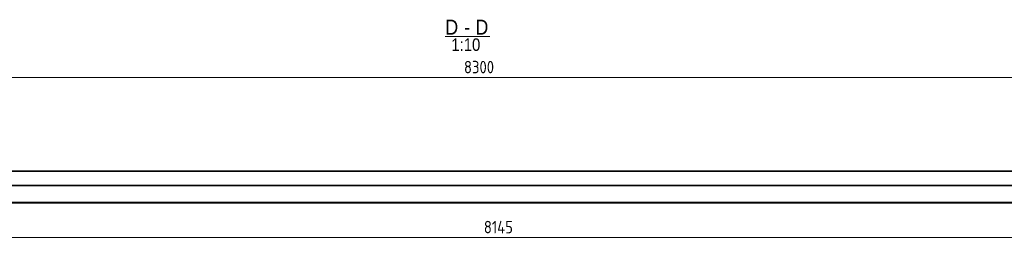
# Model space of a CAD drawing. Header units: millimetres. Extents: x 1 to 1188, y 1 to 840.
# Tile 2 of 6: x 401 to 794, y 234 to 321. Entities that reach past the tile are written whole.
import ezdxf

# ---------------------------------------------------------------- set-up
doc = ezdxf.new("R2010")
doc.units = ezdxf.units.MM
doc.header["$LTSCALE"] = 0.6
doc.linetypes.add('XKITLINE00', pattern=[0])
doc.linetypes.add('XKITLINE02', pattern=[4, 2, -2])
for name, color, linetype, lineweight in [('OtherObjectType', 1, 'Continuous', 0), ('Part', 2, 'Continuous', 0), ('Z-DIMENSIONS', 1, 'Continuous', 0)]:
    doc.layers.add(name, color=color, linetype=linetype, lineweight=lineweight)
doc.styles.add('ARIAL', font='ARIAL.TTF')
doc.styles.add('ISOCPEUR', font='ISOCPEUR.TTF')

msp = doc.modelspace()

# ---------------------------------------------------------------- linework, layer by layer
at = {"layer": 'OtherObjectType', "color": 6, "linetype": 'XKITLINE00', "lineweight": 0}
msp.add_line((570.92, 314.09), (588.74, 314.09), dxfattribs=at)
at = {"layer": 'Part', "color": 2, "linetype": 'XKITLINE00', "lineweight": 0}
for p, q in [((999.39, 260.3), (189.48, 260.3)), ((999.39, 260), (189.48, 260)), ((189.48, 254.6), (967.42, 254.6)), ((967.42, 254.3), (189.48, 254.3)), ((999.36, 247.7), (184.89, 247.7)), ((999.36, 247.3), (184.89, 247.3))]:
    msp.add_line(p, q, dxfattribs=at)
at = {"layer": 'Part', "color": 7, "linetype": 'XKITLINE02', "lineweight": 0}
msp.add_line((967.42, 254.3), (184.89, 254.3), dxfattribs=at)
at = {"layer": 'Z-DIMENSIONS', "color": 7, "linetype": 'XKITLINE00', "lineweight": 0}
for p, q in [((169.39, 297.74), (999.39, 297.74)), ((184.89, 233.67), (999.36, 233.67))]:
    msp.add_line(p, q, dxfattribs=at)

# ---------------------------------------------------------------- texts
at = {"layer": 'OtherObjectType', "color": 6, "style": 'ARIAL', "width": 0.85}
for s, height, p in [('D', 6, (570.92, 314.84)), ('D', 6, (582.96, 314.84)), ('-', 6, (578.5, 314.84)), ('1:10', 5, (573.34, 308.34))]:
    msp.add_text(s, height=height, dxfattribs=at).set_placement(p)
at = {"layer": 'Z-DIMENSIONS', "color": 3, "style": 'ISOCPEUR', "width": 0.85}
for s, p in [('8300', (578.37, 299.34)), ('8145', (586.32, 235.27))]:
    msp.add_text(s, height=5, dxfattribs=at).set_placement(p)

doc.saveas('drawing.dxf')
